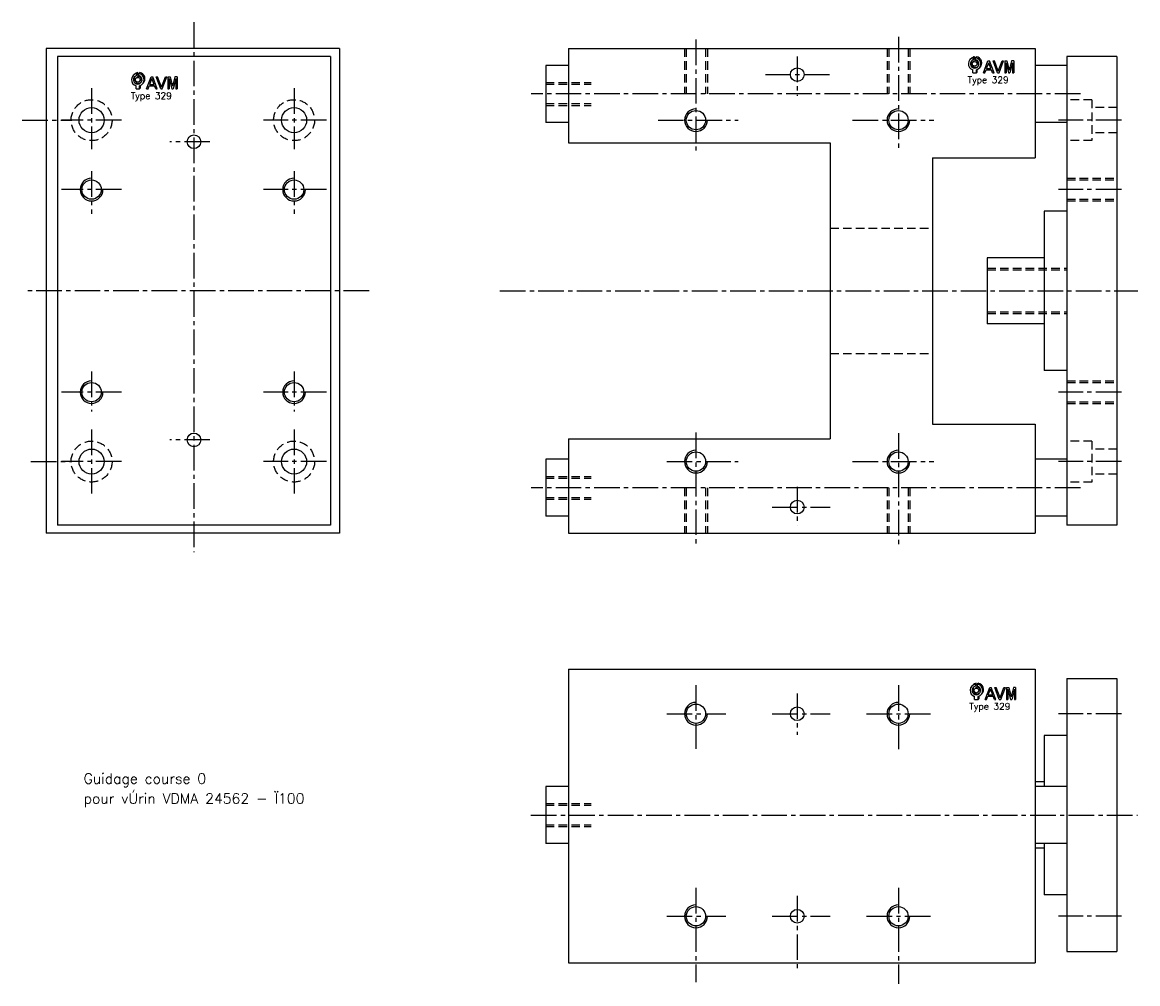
# Model space of a CAD drawing. Extents: x -167 to 323, y -333 to 89.
import ezdxf

# ---------------------------------------------------------------- set-up
doc = ezdxf.new("R2010")
doc.units = 0
doc.header["$LTSCALE"] = 15
doc.linetypes.add('AXES2', pattern=[1.125, 0.75, -0.125, 0.125, -0.125])
doc.linetypes.add('CACHE', pattern=[0.375, 0.25, -0.125])
for name, color, linetype in [('AXES', 1, 'AXES2'), ('CACHES', 2, 'CACHE'), ('FIN', 4, 'CONTINUOUS'), ('FORT', 7, 'CONTINUOUS'), ('OBJETS', 3, 'CONTINUOUS')]:
    doc.layers.add(name, color=color, linetype=linetype)
doc.styles.add('ROMANS', font='romans')

# ---------------------------------------------------------------- blocks, each defined once
blk = doc.blocks.new('ACAD0130')
at = {"layer": 'OBJETS', "color": 8}
for p, q in [((-65.317724, 22.849391), (-62.489297, 25.677818)), ((-56.832443, 14.36411), (-54.004016, 17.192537)), ((-54.882696, 28.176025), (-52.054268, 31.004452)), ((-54.882696, 22.063473), (-52.054268, 24.8919)), ((-52.054268, 24.8919), (-52.054268, 31.004452)), ((-48.882696, 28.176025), (-46.054268, 31.004452)), ((-46.932948, 4.464615), (-44.104521, 7.293042)), ((-46.632696, -18.085638), (-43.804268, -15.257211)), ((-43.804268, -15.257211), (-43.804268, -7.782702)), ((-38.447667, -4.020667), (-35.61924, -1.19224))]:
    blk.add_line(p, q, dxfattribs=at)
at = {"layer": 'OBJETS', "color": 1}
for p, q in [((-54.882696, 22.063473), (-54.882696, 28.176025)), ((-48.882696, 22.063473), (-48.882696, 28.176025)), ((-57.132696, -18.085638), (-57.132696, -8.845909)), ((-57.132696, -18.085638), (-46.632696, -18.085638)), ((-46.632696, -18.085638), (-46.632696, -8.845909))]:
    blk.add_line(p, q, dxfattribs=at)
at = {"layer": 'OBJETS', "color": 7}
for p, q in [((-25.186942, -18.085638), (-11.540892, 18.085638)), ((-15.801745, -4.54065), (-9.181959, 13.006267)), ((-11.540892, 18.085638), (-6.823025, 18.085638)), ((-2.562173, -4.54065), (-9.181959, 13.006267)), ((6.823025, -18.085638), (-6.823025, 18.085638)), ((17.469075, -18.085638), (3.823025, 18.085638)), ((3.823025, 18.085638), (8.098212, 18.085638)), ((19.827771, -13.005638), (8.098212, 18.085638)), ((19.827771, -13.005638), (31.55733, 18.085638)), ((22.186467, -18.085638), (35.832518, 18.085638)), ((31.55733, 18.085638), (35.832518, 18.085638)), ((39.236893, 18.085638), (39.236893, -18.085638)), ((39.236893, 18.085638), (46.0746, 18.085638)), ((43.236893, 13.006267), (43.236893, -18.085638)), ((43.236893, 13.006267), (51.12777, -18.085638)), ((46.0746, 18.085638), (53.12777, -9.705505)), ((60.18094, 18.085638), (53.12777, -9.705505)), ((63.018647, 13.006267), (55.12777, -18.085638)), ((67.018647, 18.085638), (60.18094, 18.085638)), ((63.018647, 13.006267), (63.018647, -18.085638)), ((67.018647, 18.085638), (67.018647, -18.085638)), ((-25.186942, -18.085638), (-20.911755, -18.085638)), ((-20.911755, -18.085638), (-17.310793, -8.54065)), ((-17.310793, -8.54065), (-1.053124, -8.54065)), ((-15.801745, -4.54065), (-2.562173, -4.54065)), ((2.547838, -18.085638), (-1.053124, -8.54065)), ((2.547838, -18.085638), (6.823025, -18.085638)), ((17.469075, -18.085638), (22.186467, -18.085638)), ((39.236893, -18.085638), (43.236893, -18.085638)), ((51.12777, -18.085638), (55.12777, -18.085638)), ((63.018647, -18.085638), (67.018647, -18.085638))]:
    blk.add_line(p, q, dxfattribs=at)
at = {"layer": 'OBJETS', "color": 1}
blk.add_circle((-51.882696, 9.414362), 7, dxfattribs=at)
for radius, start, end in [(19, 99.08472, 253.959558), (13, 103.342364, 76.657636), (19, 286.040442, 80.91528)]:
    blk.add_arc((-51.882696, 9.414362), radius, start, end, dxfattribs=at)
at = {"layer": 'OBJETS', "color": 8}
for radius, start, end in [(19, 99.08472, 135), (13, 143.849883, 306.150117), (7, 315, 135), (19, 315, 80.91528)]:
    blk.add_arc((-49.054268, 12.242789), radius, start, end, dxfattribs=at)

msp = doc.modelspace()

# ---------------------------------------------------------------- linework, layer by layer
at = {"layer": 'AXES'}
for p, q in [((-91.346408, 89.464848), (-91.346408, -143.262836)), ((129.257851, 81.851145), (129.257851, 32.600276)), ((218.257851, 83.085305), (218.257851, 32.850276)), ((173.757851, 74.47674), (173.757851, 57.167944)), ((159.750443, 66.47674), (188.970907, 66.47674)), ((-136.346408, 60.513222), (-136.346408, 33.714674)), ((-47.346408, 60.513222), (-47.346408, 33.714674)), ((298.243888, 57.97674), (56.891126, 57.97674)), ((-166.784881, 46.47674), (-145.024667, 46.47674)), ((-123.205849, 46.47674), (-149.590992, 46.47674)), ((-33.135246, 46.47674), (-60.725906, 46.47674)), ((112.588251, 46.47674), (147.856617, 46.47674)), ((198.061531, 46.47674), (233.813516, 46.47674)), ((316.234672, 46.47674), (288.644011, 46.47674)), ((-84.323196, 36.97674), (-101.947034, 36.97674)), ((-136.346408, 24.064131), (-136.346408, 5.330726)), ((-47.346408, 24.064131), (-47.346408, 5.330726)), ((-123.205849, 15.97674), (-149.590992, 15.97674)), ((-33.135246, 15.97674), (-60.725906, 15.97674)), ((316.234672, 15.97674), (288.644011, 15.97674)), ((-14.391262, -28.52326), (-166.062976, -28.52326)), ((43.104255, -28.52326), (323.383741, -28.52326)), ((-136.346408, -63.926106), (-136.346408, -81.524155)), ((-47.346408, -63.926106), (-47.346408, -81.524155)), ((-123.205849, -73.02326), (-149.590992, -73.02326)), ((-33.135246, -73.02326), (-60.725906, -73.02326)), ((316.234672, -73.02326), (288.644011, -73.02326)), ((-136.346408, -89.47166), (-136.346408, -117.717282)), ((-47.346408, -89.47166), (-47.346408, -117.717282)), ((129.257851, -90.767846), (129.257851, -140.492948)), ((218.257851, -91.017846), (218.257851, -141.110027)), ((-84.323196, -94.02326), (-101.947034, -94.02326)), ((-162.981479, -103.52326), (-145.024667, -103.52326)), ((-123.205849, -103.52326), (-149.590992, -103.52326)), ((-33.135246, -103.52326), (-60.725906, -103.52326)), ((116.391653, -103.52326), (147.856617, -103.52326)), ((198.061531, -103.52326), (233.813516, -103.52326)), ((316.234672, -103.52326), (288.644011, -103.52326)), ((298.243888, -115.02326), (56.891126, -115.02326)), ((173.757851, -114.575587), (173.757851, -131.52326)), ((162.793166, -123.52326), (188.210226, -123.52326)), ((129.257851, -201.792366), (129.257851, -229.790584)), ((173.757851, -205.350107), (173.757851, -223.52503)), ((218.257851, -201.792366), (218.257851, -230.407663)), ((116.391653, -214.29778), (142.330555, -214.29778)), ((162.793166, -214.29778), (188.210226, -214.29778)), ((204.201599, -214.29778), (233.813516, -214.29778)), ((316.234672, -214.29778), (288.644011, -214.29778)), ((56.762005, -258.79778), (323.240993, -258.79778)), ((129.257851, -290.792366), (129.257851, -332.290341)), ((218.257851, -290.792366), (218.257851, -332.90742)), ((173.757851, -294.350107), (173.757851, -326.024787)), ((116.391653, -303.29778), (142.330555, -303.29778)), ((162.793166, -303.29778), (188.210226, -303.29778)), ((204.201599, -303.29778), (233.813516, -303.29778)), ((316.234672, -303.29778), (288.644011, -303.29778))]:
    msp.add_line(p, q, dxfattribs=at)
at = {"layer": 'CACHES'}
for p, q in [((124.257851, 77.97674), (124.257851, 57.97674)), ((125.007851, 77.97674), (125.007851, 57.97674)), ((133.507851, 77.97674), (133.507851, 57.97674)), ((134.257851, 77.97674), (134.257851, 57.97674)), ((213.257851, 77.97674), (213.257851, 57.97674)), ((214.007851, 77.97674), (214.007851, 57.97674)), ((222.507851, 77.97674), (222.507851, 57.97674)), ((223.257851, 77.97674), (223.257851, 57.97674)), ((63.257851, 62.97674), (83.257851, 62.97674)), ((63.257851, 62.22674), (83.257851, 62.22674)), ((303.257851, 55.47674), (292.257851, 55.47674)), ((303.257851, 55.47674), (303.257851, 37.47674)), ((63.257851, 53.72674), (83.257851, 53.72674)), ((63.257851, 52.97674), (83.257851, 52.97674)), ((314.257851, 51.97674), (303.257851, 51.97674)), ((314.257851, 40.97674), (303.257851, 40.97674)), ((303.257851, 37.47674), (292.257851, 37.47674)), ((292.257851, 20.97674), (314.257851, 20.97674)), ((292.257851, 20.22674), (314.257851, 20.22674)), ((292.257851, 11.72674), (314.257851, 11.72674)), ((292.257851, 10.97674), (314.257851, 10.97674)), ((188.257851, -1.02326), (233.257851, -1.02326)), ((257.257851, -18.52326), (292.257851, -18.52326)), ((257.257851, -19.27326), (292.257851, -19.27326)), ((257.257851, -37.77326), (292.257851, -37.77326)), ((257.257851, -38.52326), (292.257851, -38.52326)), ((188.257851, -56.02326), (233.257851, -56.02326)), ((292.257851, -68.02326), (314.257851, -68.02326)), ((292.257851, -68.77326), (314.257851, -68.77326)), ((292.257851, -77.27326), (314.257851, -77.27326)), ((292.257851, -78.02326), (314.257851, -78.02326)), ((303.257851, -94.52326), (292.257851, -94.52326)), ((303.257851, -94.52326), (303.257851, -112.52326)), ((314.257851, -98.02326), (303.257851, -98.02326)), ((63.257851, -110.02326), (83.257851, -110.02326)), ((63.257851, -110.77326), (83.257851, -110.77326)), ((303.257851, -112.52326), (292.257851, -112.52326)), ((314.257851, -109.02326), (303.257851, -109.02326)), ((124.257851, -115.02326), (124.257851, -135.02326)), ((125.007851, -115.02326), (125.007851, -135.02326)), ((133.507851, -115.02326), (133.507851, -135.02326)), ((134.257851, -115.02326), (134.257851, -135.02326)), ((213.257851, -115.02326), (213.257851, -135.02326)), ((214.007851, -115.02326), (214.007851, -135.02326)), ((222.507851, -115.02326), (222.507851, -135.02326)), ((223.257851, -115.02326), (223.257851, -135.02326)), ((63.257851, -119.27326), (83.257851, -119.27326)), ((63.257851, -120.02326), (83.257851, -120.02326)), ((63.257851, -253.79778), (83.257851, -253.79778)), ((63.257851, -254.54778), (83.257851, -254.54778)), ((63.257851, -263.04778), (83.257851, -263.04778)), ((63.257851, -263.79778), (83.257851, -263.79778))]:
    msp.add_line(p, q, dxfattribs=at)
for centre in [(-136.346408, 46.47674), (-47.346408, 46.47674), (-136.346408, -103.52326), (-47.346408, -103.52326)]:
    msp.add_circle(centre, 9, dxfattribs=at)
at = {"layer": 'FIN'}
for centre in [(129.257851, 46.47674), (218.257851, 46.47674), (-136.346408, 15.97674), (-47.346408, 15.97674), (-136.346408, -73.02326), (-47.346408, -73.02326), (129.257851, -103.52326), (218.257851, -103.52326), (129.257851, -214.29778), (218.257851, -214.29778), (129.257851, -303.29778), (218.257851, -303.29778)]:
    msp.add_arc(centre, 5, 90, 0, dxfattribs=at)
at = {"layer": 'FORT'}
for p, q in [((-156.346408, 77.97674), (-156.346408, -135.02326)), ((-27.346408, 77.97674), (-156.346408, 77.97674)), ((-31.346408, 74.47674), (-151.346408, 74.47674)), ((-151.346408, 74.47674), (-151.346408, -131.52326)), ((-31.346408, 74.47674), (-31.346408, -131.52326)), ((-27.346408, 77.97674), (-27.346408, -135.02326)), ((73.257851, 77.97674), (278.257851, 77.97674)), ((73.257851, 77.97674), (73.257851, 36.47674)), ((278.257851, 77.97674), (278.257851, 29.97674)), ((292.257851, 74.47674), (292.257851, -131.52326)), ((314.257851, 74.47674), (292.257851, 74.47674)), ((314.257851, 74.47674), (314.257851, -131.52326)), ((73.257851, 70.47674), (63.257851, 70.47674)), ((63.257851, 70.47674), (63.257851, 45.47674)), ((292.257851, 70.47674), (278.257851, 70.47674)), ((73.257851, 45.47674), (63.257851, 45.47674)), ((292.257851, 45.47674), (278.257851, 45.47674)), ((73.257851, 36.47674), (188.257851, 36.47674)), ((188.257851, 36.47674), (188.257851, -93.52326)), ((233.257851, 29.97674), (233.257851, -87.02326)), ((233.257851, 29.97674), (278.257851, 29.97674)), ((282.257851, 6.47674), (282.257851, -63.52326)), ((292.257851, 6.47674), (282.257851, 6.47674)), ((257.257851, -14.02326), (257.257851, -43.02326)), ((282.257851, -14.02326), (257.257851, -14.02326)), ((282.257851, -43.02326), (257.257851, -43.02326)), ((292.257851, -63.52326), (282.257851, -63.52326)), ((233.257851, -87.02326), (278.257851, -87.02326)), ((278.257851, -87.02326), (278.257851, -135.02326)), ((73.257851, -93.52326), (188.257851, -93.52326)), ((73.257851, -93.52326), (73.257851, -135.02326)), ((73.257851, -102.52326), (63.257851, -102.52326)), ((63.257851, -102.52326), (63.257851, -127.52326)), ((73.257851, -102.52326), (63.257851, -102.52326)), ((292.257851, -102.52326), (278.257851, -102.52326)), ((-31.346408, -131.52326), (-151.346408, -131.52326)), ((73.257851, -127.52326), (63.257851, -127.52326)), ((292.257851, -127.52326), (278.257851, -127.52326)), ((314.257851, -131.52326), (292.257851, -131.52326)), ((-27.346408, -135.02326), (-156.346408, -135.02326)), ((73.257851, -135.02326), (278.257851, -135.02326)), ((73.257851, -194.79778), (73.257851, -323.79778)), ((73.257851, -194.79778), (278.257851, -194.79778)), ((278.257851, -194.79778), (278.257851, -323.79778)), ((292.257851, -198.79778), (292.257851, -318.79778)), ((292.257851, -198.79778), (314.257851, -198.79778)), ((314.257851, -198.79778), (314.257851, -318.79778)), ((282.257851, -223.79778), (282.257851, -246.29778)), ((292.257851, -223.79778), (282.257851, -223.79778)), ((282.257851, -244.29778), (278.257851, -244.29778)), ((63.257851, -246.29778), (63.257851, -271.29778)), ((73.257851, -246.29778), (63.257851, -246.29778)), ((73.257851, -246.29778), (63.257851, -246.29778)), ((292.257851, -246.29778), (278.257851, -246.29778)), ((73.257851, -271.29778), (63.257851, -271.29778)), ((292.257851, -271.29778), (278.257851, -271.29778)), ((282.257851, -273.29778), (278.257851, -273.29778)), ((282.257851, -271.29778), (282.257851, -293.79778)), ((292.257851, -293.79778), (282.257851, -293.79778)), ((292.257851, -318.79778), (314.257851, -318.79778)), ((73.257851, -323.79778), (278.257851, -323.79778))]:
    msp.add_line(p, q, dxfattribs=at)
for centre, radius in [((173.757851, 66.47674), 3), ((-136.346408, 46.47674), 5.5), ((-47.346408, 46.47674), 5.5), ((129.257851, 46.47674), 4.25), ((218.257851, 46.47674), 4.25), ((-91.346408, 36.97674), 3), ((-136.346408, 15.97674), 4.25), ((-47.346408, 15.97674), 4.25), ((-136.346408, -73.02326), 4.25), ((-47.346408, -73.02326), 4.25), ((-91.346408, -94.02326), 3), ((-136.346408, -103.52326), 5.5), ((-47.346408, -103.52326), 5.5), ((129.257851, -103.52326), 4.25), ((218.257851, -103.52326), 4.25), ((173.757851, -123.52326), 3), ((129.257851, -214.29778), 4.25), ((218.257851, -214.29778), 4.25), ((173.757851, -214.29778), 3), ((129.257851, -303.29778), 4.25), ((173.757851, -303.29778), 3), ((218.257851, -303.29778), 4.25)]:
    msp.add_circle(centre, radius, dxfattribs=at)

# ---------------------------------------------------------------- block references
at = {"layer": 'FORT', "xscale": 0.1452, "yscale": 0.1452, "zscale": 0.1452}
for p in [(259.250603, 69.84402), (-108.502909, 62.865697), (260.026453, -205.412013)]:
    msp.add_blockref('ACAD0130', p, dxfattribs=at)

# ---------------------------------------------------------------- texts
at = {"layer": 'FIN', "style": 'ROMANS'}
for s, height, p in [('Type 329', 2.904, (248.631975, 62.747377)), ('Type 329', 2.904, (-119.121537, 55.769054)), ('Type 329', 2.904, (249.407825, -212.508656)), ('Guidage course 0', 4.5, (-139.813457, -245.052243)), ('pour vÚrin VDMA 24562 - Ï100', 4.5, (-139.813457, -253.795396))]:
    msp.add_text(s, height=height, dxfattribs=at).set_placement(p)

doc.saveas('drawing.dxf')
